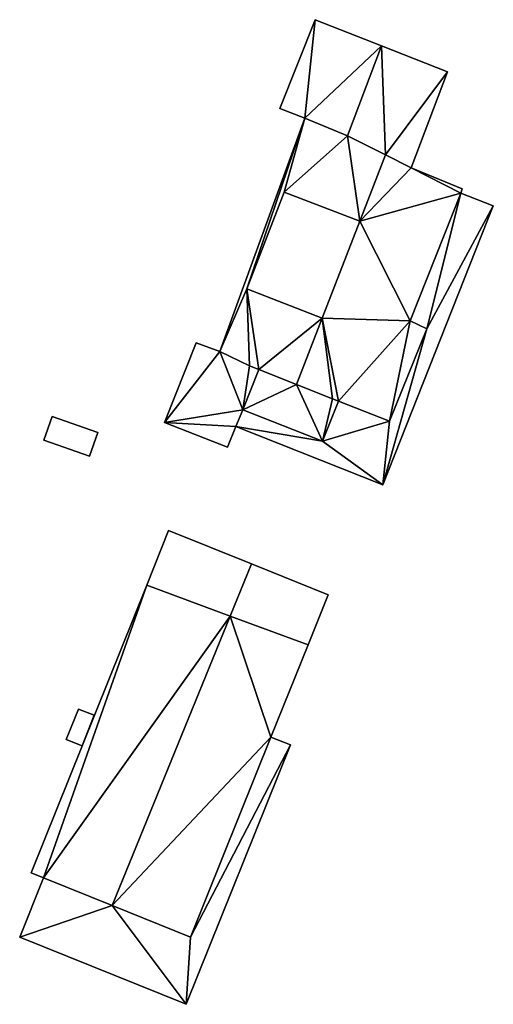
# Model space of a CAD drawing. Header units: inches. Extents: x 92376 to 92599, y 1600251 to 1600367.
# Tile 8 of 9: x 92553 to 92578, y 1600251 to 1600303. Entities that reach past the tile are written whole.
import ezdxf

# ---------------------------------------------------------------- set-up
doc = ezdxf.new("R2010")
doc.units = ezdxf.units.IN
doc.header["$MEASUREMENT"] = 0
doc.layers.add('Bygning', color=10, linetype='Continuous')

msp = doc.modelspace()

# ---------------------------------------------------------------- linework, layer by layer
at = {"layer": 'Bygning', "color": 74, "true_color": 0x55aa00}
for points in [[(92566.374, 1600298.041, 109.21), (92568.245, 1600302.739, 109.21), (92568.245, 1600302.739, 106.988), (92566.374, 1600298.041, 106.908)], [(92568.245, 1600302.739, 109.21), (92571.755, 1600301.357, 111.33), (92571.755, 1600301.357, 106.971), (92568.245, 1600302.739, 106.988)], [(92571.755, 1600301.357, 111.33), (92575.255, 1600299.974, 109.21), (92575.255, 1600299.974, 106.667), (92571.755, 1600301.357, 106.971)], [(92575.255, 1600299.974, 109.21), (92573.325, 1600294.906, 109.21), (92573.325, 1600294.906, 106.317), (92575.255, 1600299.974, 106.667)], [(92567.703, 1600297.529, 109.88), (92566.374, 1600298.041, 109.21), (92566.374, 1600298.041, 106.908), (92567.703, 1600297.529, 106.9)], [(92563.202, 1600285.186, 109.89), (92567.703, 1600297.529, 109.88), (92567.703, 1600297.529, 106.9), (92563.202, 1600285.186, 106.266)], [(92567.703, 1600297.529, 109.88), (92569.953, 1600296.606, 112.01), (92569.953, 1600296.606, 111.33), (92567.703, 1600297.529, 109.83)], [(92569.953, 1600296.606, 112.01), (92571.97, 1600295.589, 113.35), (92571.97, 1600295.589, 110.062), (92569.953, 1600296.606, 111.33)], [(92571.97, 1600295.589, 113.35), (92573.325, 1600294.906, 112.16), (92573.325, 1600294.906, 109.21), (92571.97, 1600295.589, 110.062)], [(92573.325, 1600294.906, 112.16), (92576.031, 1600293.792, 109.86), (92576.031, 1600293.792, 105.966), (92573.325, 1600294.906, 106.317)], [(92576.031, 1600293.792, 109.86), (92575.946, 1600293.574, 109.86), (92575.946, 1600293.574, 105.95), (92576.031, 1600293.792, 105.966)], [(92564.63, 1600288.515, 111.92), (92566.611, 1600293.622, 111.92), (92566.611, 1600293.622, 110.16), (92564.63, 1600288.515, 110.121)], [(92570.607, 1600292.078, 113.35), (92566.611, 1600293.622, 111.92), (92564.63, 1600288.515, 111.92), (92568.616, 1600286.961, 113.35)], [(92570.607, 1600292.078, 113.35), (92566.611, 1600293.622, 111.92), (92564.63, 1600288.515, 111.92), (92568.616, 1600286.961, 113.35)], [(92566.611, 1600293.622, 111.92), (92570.607, 1600292.078, 113.35), (92570.607, 1600292.078, 113.3), (92566.611, 1600293.622, 110.16)], [(92575.946, 1600293.574, 109.86), (92573.276, 1600286.812, 109.86), (92573.276, 1600286.812, 107.48), (92575.946, 1600293.574, 107.4)], [(92575.946, 1600293.574, 107.4), (92577.671, 1600292.893, 107.4), (92577.671, 1600292.893, 105.576), (92575.946, 1600293.574, 105.95)], [(92577.671, 1600292.893, 107.35), (92575.946, 1600293.574, 107.35), (92575.946, 1600293.574, 108.1), (92577.671, 1600292.893, 108.1)], [(92577.671, 1600292.893, 107.35), (92575.946, 1600293.574, 107.35), (92575.946, 1600293.574, 108.1), (92577.671, 1600292.893, 108.1)], [(92577.671, 1600292.893, 107.4), (92571.832, 1600278.151, 107.4), (92571.832, 1600278.151, 104.712), (92577.671, 1600292.893, 105.576)], [(92571.832, 1600278.151, 107.35), (92577.671, 1600292.893, 107.35), (92577.671, 1600292.893, 108.1), (92571.832, 1600278.151, 108.1)], [(92571.832, 1600278.151, 107.35), (92577.671, 1600292.893, 107.35), (92577.671, 1600292.893, 108.1), (92571.832, 1600278.151, 108.1)], [(92568.616, 1600286.961, 113.35), (92564.63, 1600288.515, 111.92), (92564.63, 1600288.515, 110.121), (92568.616, 1600286.961, 113.3)], [(92573.276, 1600286.812, 109.86), (92574.146, 1600286.392, 109.92), (92574.146, 1600286.392, 107.48), (92573.276, 1600286.812, 107.48)], [(92574.146, 1600286.392, 109.92), (92572.181, 1600281.504, 109.92), (92572.181, 1600281.504, 107.48), (92574.146, 1600286.392, 107.48)], [(92560.282, 1600281.443, 107.46), (92561.942, 1600285.646, 107.48), (92561.942, 1600285.646, 106.333), (92560.282, 1600281.443, 106.301)], [(92561.942, 1600285.646, 107.35), (92560.282, 1600281.443, 107.35), (92560.282, 1600281.443, 108.1), (92561.942, 1600285.646, 108.1)], [(92561.942, 1600285.646, 107.35), (92560.282, 1600281.443, 107.35), (92560.282, 1600281.443, 108.1), (92561.942, 1600285.646, 108.1)], [(92561.942, 1600285.646, 107.48), (92563.202, 1600285.186, 107.48), (92563.202, 1600285.186, 106.266), (92561.942, 1600285.646, 106.333)], [(92563.202, 1600285.186, 107.35), (92561.942, 1600285.646, 107.35), (92561.942, 1600285.646, 108.1), (92563.202, 1600285.186, 108.1)], [(92563.202, 1600285.186, 107.35), (92561.942, 1600285.646, 107.35), (92561.942, 1600285.646, 108.1), (92563.202, 1600285.186, 108.1)], [(92564.775, 1600284.429, 111.26), (92563.202, 1600285.186, 109.89), (92563.202, 1600285.186, 107.48), (92564.775, 1600284.429, 107.48)], [(92565.261, 1600284.238, 111.67), (92564.775, 1600284.429, 111.26), (92564.775, 1600284.429, 107.48), (92565.261, 1600284.238, 107.48)], [(92564.42, 1600282.106, 109.32), (92565.261, 1600284.238, 109.51), (92565.261, 1600284.238, 107.48), (92564.42, 1600282.106, 107.48)], [(92567.253, 1600283.451, 113.35), (92565.261, 1600284.238, 111.67), (92565.261, 1600284.238, 109.51), (92567.253, 1600283.451, 109.51)], [(92569.157, 1600282.696, 112.03), (92567.253, 1600283.451, 113.35), (92567.253, 1600283.451, 109.51), (92569.157, 1600282.696, 109.51)], [(92569.474, 1600282.568, 109.51), (92568.634, 1600280.447, 109.32), (92568.634, 1600280.447, 107.48), (92569.474, 1600282.568, 107.48)], [(92569.474, 1600282.568, 111.81), (92569.157, 1600282.696, 112.03), (92569.157, 1600282.696, 109.51), (92569.474, 1600282.568, 109.51)], [(92572.181, 1600281.504, 109.92), (92569.474, 1600282.568, 111.81), (92569.474, 1600282.568, 107.48), (92572.181, 1600281.504, 107.48)], [(92553.886, 1600280.512, 107.84), (92554.326, 1600281.762, 107.6), (92554.326, 1600281.762, 106.477), (92553.886, 1600280.512, 106.434)], [(92553.886, 1600280.512, 107.84), (92556.298, 1600279.665, 107.84), (92556.738, 1600280.915, 107.6), (92554.326, 1600281.762, 107.6)], [(92553.886, 1600280.512, 107.84), (92556.298, 1600279.665, 107.84), (92556.738, 1600280.915, 107.6), (92554.326, 1600281.762, 107.6)], [(92554.326, 1600281.762, 107.6), (92556.738, 1600280.915, 107.6), (92556.738, 1600280.915, 106.479), (92554.326, 1600281.762, 106.477)], [(92568.634, 1600280.447, 109.32), (92564.42, 1600282.106, 109.32), (92564.42, 1600282.106, 107.48), (92568.634, 1600280.447, 107.48)], [(92563.614, 1600280.134, 107.46), (92560.282, 1600281.443, 107.46), (92560.282, 1600281.443, 106.301), (92563.614, 1600280.134, 106.147)], [(92560.282, 1600281.443, 107.35), (92563.614, 1600280.134, 107.35), (92563.614, 1600280.134, 108.1), (92560.282, 1600281.443, 108.1)], [(92560.282, 1600281.443, 107.35), (92563.614, 1600280.134, 107.35), (92563.614, 1600280.134, 108.1), (92560.282, 1600281.443, 108.1)], [(92556.738, 1600280.915, 107.6), (92556.298, 1600279.665, 107.84), (92556.298, 1600279.665, 106.392), (92556.738, 1600280.915, 106.479)], [(92564.039, 1600281.224, 107.46), (92563.614, 1600280.134, 107.46), (92563.614, 1600280.134, 106.147), (92564.039, 1600281.224, 106.144)], [(92563.614, 1600280.134, 107.35), (92564.039, 1600281.224, 107.35), (92564.039, 1600281.224, 108.1), (92563.614, 1600280.134, 108.1)], [(92563.614, 1600280.134, 107.35), (92564.039, 1600281.224, 107.35), (92564.039, 1600281.224, 108.1), (92563.614, 1600280.134, 108.1)], [(92571.832, 1600278.151, 107.4), (92564.039, 1600281.224, 107.46), (92564.039, 1600281.224, 106.144), (92571.832, 1600278.151, 104.712)], [(92564.039, 1600281.224, 107.35), (92571.832, 1600278.151, 107.35), (92571.832, 1600278.151, 108.1), (92564.039, 1600281.224, 108.1)], [(92564.039, 1600281.224, 107.35), (92571.832, 1600278.151, 107.35), (92571.832, 1600278.151, 108.1), (92564.039, 1600281.224, 108.1)], [(92556.298, 1600279.665, 107.84), (92553.886, 1600280.512, 107.84), (92553.886, 1600280.512, 106.434), (92556.298, 1600279.665, 106.392)], [(92559.33, 1600272.84, 108.76), (92560.489, 1600275.724, 108.76), (92560.489, 1600275.724, 106.09), (92559.33, 1600272.84, 106.029)], [(92559.33, 1600272.84, 108.76), (92563.756, 1600271.207, 111.04), (92564.88, 1600273.961, 111.04), (92560.489, 1600275.724, 108.76)], [(92559.33, 1600272.84, 108.76), (92563.756, 1600271.207, 111.04), (92564.88, 1600273.961, 111.04), (92560.489, 1600275.724, 108.76)], [(92560.489, 1600275.724, 108.76), (92564.88, 1600273.961, 111.04), (92564.88, 1600273.961, 105.195), (92560.489, 1600275.724, 106.09)], [(92563.756, 1600271.207, 111.04), (92567.872, 1600269.688, 108.76), (92568.934, 1600272.325, 108.76), (92564.88, 1600273.961, 111.04)], [(92563.756, 1600271.207, 111.04), (92567.872, 1600269.688, 108.76), (92568.934, 1600272.325, 108.76), (92564.88, 1600273.961, 111.04)], [(92564.88, 1600273.961, 111.04), (92568.934, 1600272.325, 108.76), (92568.934, 1600272.325, 103.85), (92564.88, 1600273.961, 105.195)], [(92553.21, 1600257.623, 108.76), (92559.33, 1600272.84, 108.76), (92559.33, 1600272.84, 106.029), (92553.21, 1600257.623, 104.551)], [(92568.934, 1600272.325, 108.76), (92567.872, 1600269.688, 108.76), (92567.872, 1600269.688, 103.866), (92568.934, 1600272.325, 103.85)], [(92567.872, 1600269.688, 108.76), (92565.906, 1600264.801, 108.76), (92565.906, 1600264.801, 103.779), (92567.872, 1600269.688, 103.866)], [(92555.077, 1600264.684, 106.42), (92555.725, 1600266.29, 106.42), (92555.725, 1600266.29, 107.17), (92555.077, 1600264.684, 107.17)], [(92555.077, 1600264.684, 106.42), (92555.725, 1600266.29, 106.42), (92555.725, 1600266.29, 107.17), (92555.077, 1600264.684, 107.17)], [(92556.558, 1600265.96, 106.42), (92555.725, 1600266.29, 106.42), (92555.077, 1600264.684, 106.42), (92555.909, 1600264.344, 106.42)], [(92556.558, 1600265.96, 106.42), (92555.725, 1600266.29, 106.42), (92555.077, 1600264.684, 106.42), (92555.909, 1600264.344, 106.42)], [(92555.725, 1600266.29, 106.42), (92556.558, 1600265.96, 106.42), (92556.558, 1600265.96, 107.17), (92555.725, 1600266.29, 107.17)], [(92555.725, 1600266.29, 106.42), (92556.558, 1600265.96, 106.42), (92556.558, 1600265.96, 107.17), (92555.725, 1600266.29, 107.17)], [(92556.558, 1600265.96, 106.42), (92555.909, 1600264.344, 106.42), (92555.909, 1600264.344, 107.17), (92556.558, 1600265.96, 107.17)], [(92556.558, 1600265.96, 106.42), (92555.909, 1600264.344, 106.42), (92555.909, 1600264.344, 107.17), (92556.558, 1600265.96, 107.17)], [(92555.909, 1600264.344, 106.42), (92555.077, 1600264.684, 106.42), (92555.077, 1600264.684, 107.17), (92555.909, 1600264.344, 107.17)], [(92555.909, 1600264.344, 106.42), (92555.077, 1600264.684, 106.42), (92555.077, 1600264.684, 107.17), (92555.909, 1600264.344, 107.17)], [(92565.906, 1600264.801, 108.76), (92561.656, 1600254.234, 108.76), (92561.656, 1600254.234, 103.592), (92565.906, 1600264.801, 103.779)], [(92565.906, 1600264.801, 106.24), (92566.937, 1600264.396, 106.24), (92566.937, 1600264.396, 103.666), (92565.906, 1600264.801, 103.779)], [(92566.937, 1600264.396, 106.741), (92565.906, 1600264.801, 106.741), (92565.906, 1600264.801, 107.491), (92566.937, 1600264.396, 107.491)], [(92566.937, 1600264.396, 106.741), (92565.906, 1600264.801, 106.741), (92565.906, 1600264.801, 107.491), (92566.937, 1600264.396, 107.491)], [(92566.937, 1600264.396, 106.24), (92561.413, 1600250.677, 106.24), (92561.413, 1600250.677, 103.45), (92566.937, 1600264.396, 103.666)], [(92561.413, 1600250.677, 106.741), (92566.937, 1600264.396, 106.741), (92566.937, 1600264.396, 107.491), (92561.413, 1600250.677, 107.491)], [(92561.413, 1600250.677, 106.741), (92566.937, 1600264.396, 106.741), (92566.937, 1600264.396, 107.491), (92561.413, 1600250.677, 107.491)], [(92552.611, 1600254.225, 106.24), (92553.875, 1600257.367, 106.24), (92553.875, 1600257.367, 104.56), (92552.611, 1600254.225, 104.109)], [(92553.875, 1600257.367, 106.741), (92552.611, 1600254.225, 106.741), (92552.611, 1600254.225, 107.491), (92553.875, 1600257.367, 107.491)], [(92553.875, 1600257.367, 106.741), (92552.611, 1600254.225, 106.741), (92552.611, 1600254.225, 107.491), (92553.875, 1600257.367, 107.491)], [(92553.875, 1600257.367, 109.11), (92553.21, 1600257.623, 108.76), (92553.21, 1600257.623, 104.551), (92553.875, 1600257.367, 104.56)], [(92553.875, 1600257.367, 106.24), (92557.513, 1600255.902, 106.24), (92557.513, 1600255.902, 104.021), (92553.875, 1600257.367, 104.56)], [(92557.513, 1600255.902, 111.04), (92553.875, 1600257.367, 109.11), (92553.875, 1600257.367, 106.24), (92557.513, 1600255.902, 106.24)], [(92561.656, 1600254.234, 108.76), (92557.513, 1600255.902, 111.04), (92557.513, 1600255.902, 104.021), (92561.656, 1600254.234, 103.592)], [(92561.413, 1600250.677, 106.24), (92552.611, 1600254.225, 106.24), (92552.611, 1600254.225, 104.109), (92561.413, 1600250.677, 103.45)], [(92552.611, 1600254.225, 106.741), (92561.413, 1600250.677, 106.741), (92561.413, 1600250.677, 107.491), (92552.611, 1600254.225, 107.491)], [(92552.611, 1600254.225, 106.741), (92561.413, 1600250.677, 106.741), (92561.413, 1600250.677, 107.491), (92552.611, 1600254.225, 107.491)]]:
    msp.add_3dface(points, dxfattribs=at)

# ---------------------------------------------------------------- meshes
mesh = msp.add_polyface(dxfattribs=at)
corners = [(92569.953, 1600296.606, 111.33), (92571.755, 1600301.357, 111.33), (92567.703, 1600297.529, 109.88), (92568.245, 1600302.739, 109.21), (92566.374, 1600298.041, 109.21)]
mesh.append_faces([[corners[k] for k in face] for face in [(2, 1, 3), (2, 3, 4), (0, 1, 2)]])
mesh = msp.add_polyface(dxfattribs=at)
corners = [(92569.953, 1600296.606, 111.33), (92571.755, 1600301.357, 111.33), (92567.703, 1600297.529, 109.88), (92568.245, 1600302.739, 109.21), (92566.374, 1600298.041, 109.21)]
mesh.append_faces([[corners[k] for k in face] for face in [(2, 1, 3), (2, 3, 4), (0, 1, 2)]])
mesh = msp.add_polyface(dxfattribs=at)
corners = [(92575.255, 1600299.974, 109.21), (92571.755, 1600301.357, 111.33), (92571.97, 1600295.589, 110.062), (92573.325, 1600294.906, 109.21), (92569.953, 1600296.606, 111.33)]
mesh.append_faces([[corners[k] for k in face] for face in [(1, 4, 2), (0, 2, 3), (0, 1, 2)]])
mesh = msp.add_polyface(dxfattribs=at)
corners = [(92575.255, 1600299.974, 109.21), (92571.755, 1600301.357, 111.33), (92571.97, 1600295.589, 110.062), (92573.325, 1600294.906, 109.21), (92569.953, 1600296.606, 111.33)]
mesh.append_faces([[corners[k] for k in face] for face in [(1, 4, 2), (0, 2, 3), (0, 1, 2)]])
mesh = msp.add_polyface(dxfattribs=at)
corners = [(92567.253, 1600283.451, 113.35), (92568.616, 1600286.961, 113.35), (92565.261, 1600284.238, 111.67), (92570.607, 1600292.078, 113.35), (92571.97, 1600295.589, 113.35), (92569.953, 1600296.606, 112.01), (92566.611, 1600293.622, 110.16), (92564.63, 1600288.515, 110.121), (92564.775, 1600284.429, 111.26), (92563.202, 1600285.186, 109.89), (92567.703, 1600297.529, 109.88)]
mesh.append_faces([[corners[k] for k in face] for face in [(10, 6, 5), (9, 7, 10), (10, 7, 6), (7, 2, 1), (9, 8, 7), (7, 8, 2), (6, 3, 5), (3, 4, 5), (0, 1, 2)]])
mesh = msp.add_polyface(dxfattribs=at)
corners = [(92567.253, 1600283.451, 113.35), (92568.616, 1600286.961, 113.35), (92565.261, 1600284.238, 111.67), (92570.607, 1600292.078, 113.35), (92571.97, 1600295.589, 113.35), (92569.953, 1600296.606, 112.01), (92566.611, 1600293.622, 110.16), (92564.63, 1600288.515, 110.121), (92564.775, 1600284.429, 111.26), (92563.202, 1600285.186, 109.89), (92567.703, 1600297.529, 109.88)]
mesh.append_faces([[corners[k] for k in face] for face in [(10, 6, 5), (9, 7, 10), (10, 7, 6), (7, 2, 1), (9, 8, 7), (7, 8, 2), (6, 3, 5), (3, 4, 5), (0, 1, 2)]])
mesh = msp.add_polyface(dxfattribs=at)
corners = [(92576.031, 1600293.792, 109.86), (92573.325, 1600294.906, 112.16), (92575.946, 1600293.574, 109.86), (92571.97, 1600295.589, 113.35), (92570.607, 1600292.078, 113.35), (92573.276, 1600286.812, 109.86), (92572.181, 1600281.504, 109.92), (92574.146, 1600286.392, 109.92), (92568.616, 1600286.961, 113.35), (92569.157, 1600282.696, 112.03), (92567.253, 1600283.451, 113.35), (92569.474, 1600282.568, 111.81)]
mesh.append_faces([[corners[k] for k in face] for face in [(11, 5, 8), (1, 4, 2), (9, 11, 8), (11, 6, 5), (2, 4, 5), (9, 8, 10), (5, 4, 8), (5, 6, 7), (3, 4, 1), (0, 1, 2)]])
mesh = msp.add_polyface(dxfattribs=at)
corners = [(92576.031, 1600293.792, 109.86), (92573.325, 1600294.906, 112.16), (92575.946, 1600293.574, 109.86), (92571.97, 1600295.589, 113.35), (92570.607, 1600292.078, 113.35), (92573.276, 1600286.812, 109.86), (92572.181, 1600281.504, 109.92), (92574.146, 1600286.392, 109.92), (92568.616, 1600286.961, 113.35), (92569.157, 1600282.696, 112.03), (92567.253, 1600283.451, 113.35), (92569.474, 1600282.568, 111.81)]
mesh.append_faces([[corners[k] for k in face] for face in [(11, 5, 8), (1, 4, 2), (9, 11, 8), (11, 6, 5), (2, 4, 5), (9, 8, 10), (5, 4, 8), (5, 6, 7), (3, 4, 1), (0, 1, 2)]])
mesh = msp.add_polyface(dxfattribs=at)
corners = [(92577.671, 1600292.893, 107.4), (92575.946, 1600293.574, 107.4), (92574.146, 1600286.392, 107.48), (92571.832, 1600278.151, 107.4), (92560.282, 1600281.443, 107.46), (92563.202, 1600285.186, 107.48), (92561.942, 1600285.646, 107.48), (92563.614, 1600280.134, 107.46), (92564.039, 1600281.224, 107.46), (92568.634, 1600280.447, 107.48), (92573.276, 1600286.812, 107.48), (92564.42, 1600282.106, 107.48), (92564.775, 1600284.429, 107.48), (92565.261, 1600284.238, 107.48), (92572.181, 1600281.504, 107.48), (92569.474, 1600282.568, 107.48)]
mesh.append_faces([[corners[k] for k in face] for face in [(3, 14, 9), (4, 8, 11), (4, 11, 5), (2, 14, 3), (9, 11, 8), (9, 14, 15), (13, 12, 11), (11, 12, 5), (2, 1, 10), (3, 9, 8), (4, 7, 8), (4, 5, 6), (0, 2, 3), (0, 1, 2)]])
mesh = msp.add_polyface(dxfattribs=at)
corners = [(92577.671, 1600292.893, 107.4), (92575.946, 1600293.574, 107.4), (92574.146, 1600286.392, 107.48), (92571.832, 1600278.151, 107.4), (92560.282, 1600281.443, 107.46), (92563.202, 1600285.186, 107.48), (92561.942, 1600285.646, 107.48), (92563.614, 1600280.134, 107.46), (92564.039, 1600281.224, 107.46), (92568.634, 1600280.447, 107.48), (92573.276, 1600286.812, 107.48), (92564.42, 1600282.106, 107.48), (92564.775, 1600284.429, 107.48), (92565.261, 1600284.238, 107.48), (92572.181, 1600281.504, 107.48), (92569.474, 1600282.568, 107.48)]
mesh.append_faces([[corners[k] for k in face] for face in [(3, 14, 9), (4, 8, 11), (4, 11, 5), (2, 14, 3), (9, 11, 8), (9, 14, 15), (13, 12, 11), (11, 12, 5), (2, 1, 10), (3, 9, 8), (4, 7, 8), (4, 5, 6), (0, 2, 3), (0, 1, 2)]])
mesh = msp.add_polyface(dxfattribs=at)
corners = [(92569.474, 1600282.568, 109.51), (92569.157, 1600282.696, 109.51), (92568.634, 1600280.447, 109.32), (92567.253, 1600283.451, 109.51), (92564.42, 1600282.106, 109.32), (92565.261, 1600284.238, 109.51)]
mesh.append_faces([[corners[k] for k in face] for face in [(3, 5, 4), (2, 3, 4), (1, 3, 2), (0, 1, 2)]])
mesh = msp.add_polyface(dxfattribs=at)
corners = [(92569.474, 1600282.568, 109.51), (92569.157, 1600282.696, 109.51), (92568.634, 1600280.447, 109.32), (92567.253, 1600283.451, 109.51), (92564.42, 1600282.106, 109.32), (92565.261, 1600284.238, 109.51)]
mesh.append_faces([[corners[k] for k in face] for face in [(3, 5, 4), (2, 3, 4), (1, 3, 2), (0, 1, 2)]])
mesh = msp.add_polyface(dxfattribs=at)
corners = [(92557.513, 1600255.902, 111.04), (92563.756, 1600271.207, 111.04), (92553.875, 1600257.367, 109.11), (92559.33, 1600272.84, 108.76), (92553.21, 1600257.623, 108.76)]
mesh.append_faces([[corners[k] for k in face] for face in [(2, 1, 3), (2, 3, 4), (0, 1, 2)]])
mesh = msp.add_polyface(dxfattribs=at)
corners = [(92557.513, 1600255.902, 111.04), (92563.756, 1600271.207, 111.04), (92553.875, 1600257.367, 109.11), (92559.33, 1600272.84, 108.76), (92553.21, 1600257.623, 108.76)]
mesh.append_faces([[corners[k] for k in face] for face in [(2, 1, 3), (2, 3, 4), (0, 1, 2)]])
mesh = msp.add_polyface(dxfattribs=at)
corners = [(92565.906, 1600264.801, 108.76), (92563.756, 1600271.207, 111.04), (92557.513, 1600255.902, 111.04), (92561.656, 1600254.234, 108.76), (92567.872, 1600269.688, 108.76)]
mesh.append_faces([[corners[k] for k in face] for face in [(4, 1, 0), (2, 3, 0), (0, 1, 2)]])
mesh = msp.add_polyface(dxfattribs=at)
corners = [(92565.906, 1600264.801, 108.76), (92563.756, 1600271.207, 111.04), (92557.513, 1600255.902, 111.04), (92561.656, 1600254.234, 108.76), (92567.872, 1600269.688, 108.76)]
mesh.append_faces([[corners[k] for k in face] for face in [(4, 1, 0), (2, 3, 0), (0, 1, 2)]])
mesh = msp.add_polyface(dxfattribs=at)
corners = [(92566.937, 1600264.396, 106.24), (92565.906, 1600264.801, 106.24), (92561.656, 1600254.234, 106.24), (92561.413, 1600250.677, 106.24), (92557.513, 1600255.902, 106.24), (92552.611, 1600254.225, 106.24), (92553.875, 1600257.367, 106.24)]
mesh.append_faces([[corners[k] for k in face] for face in [(2, 4, 3), (4, 6, 5), (3, 4, 5), (0, 2, 3), (0, 1, 2)]])
mesh = msp.add_polyface(dxfattribs=at)
corners = [(92566.937, 1600264.396, 106.24), (92565.906, 1600264.801, 106.24), (92561.656, 1600254.234, 106.24), (92561.413, 1600250.677, 106.24), (92557.513, 1600255.902, 106.24), (92552.611, 1600254.225, 106.24), (92553.875, 1600257.367, 106.24)]
mesh.append_faces([[corners[k] for k in face] for face in [(2, 4, 3), (4, 6, 5), (3, 4, 5), (0, 2, 3), (0, 1, 2)]])

doc.saveas('drawing.dxf')
